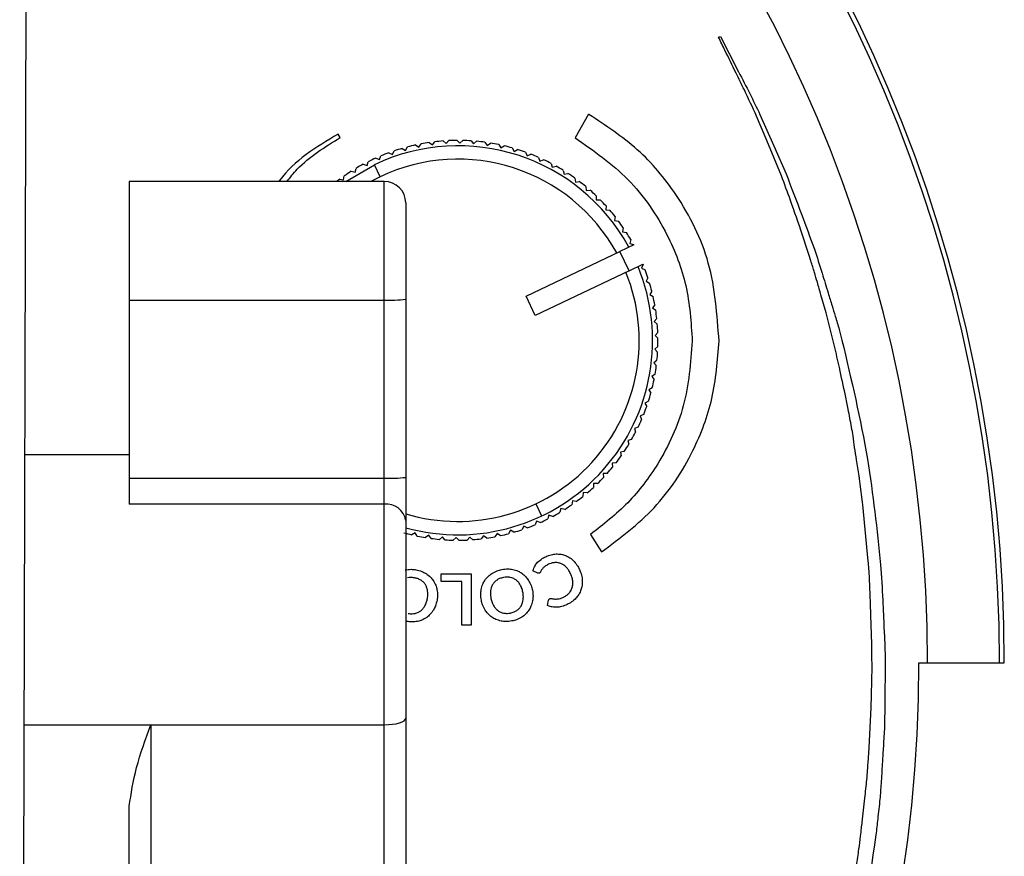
# Model space of a CAD drawing. Header units: millimetres. Extents: x 26 to 136, y 91 to 343.
# Tile 6 of 7: x 99 to 136, y 281 to 312. Entities that reach past the tile are written whole.
import ezdxf

# ---------------------------------------------------------------- set-up
doc = ezdxf.new("R2010")
doc.units = ezdxf.units.MM

msp = doc.modelspace()

# ---------------------------------------------------------------- linework, layer by layer
at = {"color": 7, "linetype": 'Continuous', "lineweight": 25}
for p, q in [((99.444, 247.383), (99.644, 328.239)), ((125.399, 311.173), (125.466, 311.206)), ((120.557, 308.303), (120.051, 307.428)), ((120.572, 308.294), (120.557, 308.303)), ((111.299, 307.432), (111.222, 307.565)), ((113.607, 307.03), (113.735, 306.957)), ((113.735, 306.957), (113.808, 307.085)), ((114.111, 307.158), (114.234, 307.076)), ((114.234, 307.076), (114.315, 307.199)), ((114.622, 307.25), (114.739, 307.16)), ((114.739, 307.16), (114.829, 307.277)), ((115.139, 307.307), (115.25, 307.209)), ((115.25, 307.209), (115.348, 307.32)), ((115.659, 307.327), (115.762, 307.222)), ((115.762, 307.222), (115.868, 307.325)), ((116.179, 307.312), (116.274, 307.199)), ((116.274, 307.199), (116.387, 307.295)), ((116.696, 307.26), (116.784, 307.141)), ((116.784, 307.141), (116.903, 307.229)), ((117.208, 307.172), (117.288, 307.047)), ((117.288, 307.047), (117.412, 307.126)), ((117.714, 307.048), (117.784, 306.918)), ((112.632, 306.67), (112.769, 306.615)), ((112.769, 306.615), (112.823, 306.753)), ((113.113, 306.867), (113.246, 306.803)), ((113.246, 306.803), (113.31, 306.936)), ((117.784, 306.918), (117.914, 306.989)), ((118.209, 306.89), (118.27, 306.755)), ((118.27, 306.755), (118.404, 306.816)), ((118.692, 306.697), (118.743, 306.559)), ((111.508, 305.798), (112.576, 306.424)), ((111.86, 306.143), (111.894, 306.287)), ((112.165, 306.44), (112.306, 306.395)), ((112.306, 306.395), (112.351, 306.536)), ((112.791, 305.972), (112.576, 306.424)), ((118.743, 306.559), (118.882, 306.61)), ((119.16, 306.471), (119.202, 306.33)), ((119.202, 306.33), (119.344, 306.371)), ((111.432, 305.86), (111.456, 306.006)), ((111.716, 306.178), (111.86, 306.143)), ((112.791, 305.972), (112.45, 305.798)), ((119.612, 306.213), (119.644, 306.069)), ((119.644, 306.069), (119.788, 306.101)), ((120.044, 305.924), (120.066, 305.778)), ((112.944, 305.798), (103.444, 305.798)), ((103.444, 305.798), (103.444, 293.774)), ((111.286, 305.885), (111.432, 305.86)), ((112.944, 269.916), (112.944, 305.798)), ((120.066, 305.778), (120.212, 305.8)), ((120.455, 305.606), (120.467, 305.459)), ((120.467, 305.459), (120.614, 305.47)), ((120.843, 305.26), (120.845, 305.112)), ((113.744, 304.998), (113.744, 270.716)), ((120.845, 305.112), (120.992, 305.113)), ((121.206, 304.887), (121.197, 304.74)), ((121.197, 304.74), (121.345, 304.731)), ((121.542, 304.491), (121.523, 304.344)), ((121.523, 304.344), (121.669, 304.325)), ((121.85, 304.071), (121.82, 303.927)), ((121.82, 303.927), (121.965, 303.897)), ((128.735, 303.153), (128.518, 303.829)), ((122.238, 303.436), (121.726, 303.192)), ((122.127, 303.632), (122.088, 303.489)), ((122.088, 303.489), (122.23, 303.45)), ((122.238, 303.436), (122.23, 303.45)), ((118.229, 301.528), (121.74, 303.199)), ((122.069, 302.47), (121.726, 303.192)), ((121.74, 303.199), (121.74, 303.199)), ((122.07, 302.47), (122.582, 302.713)), ((122.587, 302.699), (122.528, 302.564)), ((122.587, 302.699), (122.582, 302.713)), ((122.069, 302.47), (118.573, 300.806)), ((122.528, 302.564), (122.664, 302.505)), ((122.767, 302.212), (122.699, 302.081)), ((122.699, 302.081), (122.83, 302.012)), ((118.573, 300.806), (118.229, 301.528)), ((122.913, 301.712), (122.836, 301.586)), ((122.836, 301.586), (122.961, 301.509)), ((129.402, 300.905), (129.213, 301.57)), ((103.444, 301.376), (112.944, 301.376)), ((123.023, 301.204), (122.937, 301.084)), ((122.937, 301.084), (123.058, 300.998)), ((129.724, 299.656), (129.402, 300.905)), ((123.098, 300.69), (123.004, 300.576)), ((123.004, 300.576), (123.118, 300.482)), ((123.137, 300.171), (123.035, 300.064)), ((123.035, 300.064), (123.142, 299.962)), ((123.139, 299.651), (123.03, 299.551)), ((123.03, 299.551), (123.13, 299.442)), ((123.105, 299.132), (122.989, 299.04)), ((122.989, 299.04), (123.081, 298.925)), ((123.035, 298.617), (122.913, 298.533)), ((122.913, 298.533), (122.997, 298.412)), ((122.929, 298.108), (122.802, 298.033)), ((122.802, 298.033), (122.877, 297.906)), ((122.788, 297.607), (122.656, 297.541)), ((122.656, 297.541), (122.722, 297.409)), ((122.612, 297.118), (122.476, 297.061)), ((122.476, 297.061), (122.532, 296.925)), ((122.403, 296.642), (122.263, 296.595)), ((122.263, 296.595), (122.31, 296.455)), ((122.161, 296.182), (122.018, 296.145)), ((122.018, 296.145), (122.055, 296.002)), ((121.887, 295.739), (121.742, 295.713)), ((121.742, 295.713), (121.769, 295.567)), ((103.444, 295.607), (99.563, 295.607)), ((121.584, 295.317), (121.437, 295.301)), ((121.437, 295.301), (121.453, 295.154)), ((121.251, 294.918), (121.104, 294.911)), ((121.104, 294.911), (121.11, 294.764)), ((103.444, 294.739), (112.944, 294.739)), ((120.744, 294.546), (120.74, 294.398)), ((120.892, 294.542), (120.744, 294.546)), ((130.636, 294.825), (130.636, 294.83)), ((120.36, 294.206), (120.345, 294.059)), ((120.507, 294.192), (120.36, 294.206)), ((130.767, 293.85), (130.679, 294.513)), ((119.953, 293.895), (119.928, 293.749)), ((120.098, 293.87), (119.953, 293.895)), ((130.776, 293.743), (130.767, 293.85)), ((112.944, 293.774), (103.444, 293.774)), ((118.593, 293.783), (118.808, 293.331)), ((119.525, 293.612), (119.49, 293.468)), ((119.669, 293.577), (119.525, 293.612)), ((130.975, 291.65), (130.776, 293.743)), ((118.616, 293.14), (118.561, 293.002)), ((118.753, 293.085), (118.616, 293.14)), ((119.079, 293.36), (119.034, 293.219)), ((119.219, 293.315), (119.079, 293.36)), ((117.65, 292.798), (117.577, 292.67)), ((117.778, 292.725), (117.65, 292.798)), ((118.139, 292.952), (118.075, 292.819)), ((118.272, 292.888), (118.139, 292.952)), ((114.097, 292.708), (113.972, 292.629)), ((114.176, 292.583), (114.097, 292.708)), ((114.601, 292.614), (114.482, 292.527)), ((114.689, 292.495), (114.601, 292.614)), ((115.11, 292.556), (114.998, 292.46)), ((115.206, 292.443), (115.11, 292.556)), ((115.622, 292.533), (115.517, 292.43)), ((115.726, 292.428), (115.622, 292.533)), ((116.135, 292.546), (116.037, 292.436)), ((116.245, 292.448), (116.135, 292.546)), ((116.645, 292.595), (116.555, 292.478)), ((116.762, 292.505), (116.645, 292.595)), ((117.151, 292.679), (117.069, 292.556)), ((117.274, 292.597), (117.151, 292.679)), ((120.625, 292.639), (121.037, 291.991)), ((118.671, 291.204), (118.483, 291.289)), ((115.066, 290.884), (115.066, 291.178)), ((115.066, 291.178), (116.188, 291.178)), ((115.832, 290.884), (115.066, 290.884)), ((115.832, 289.266), (115.832, 290.884)), ((116.188, 291.178), (116.188, 289.266)), ((119.023, 289.989), (119.068, 290.188)), ((116.188, 289.266), (115.832, 289.266)), ((131.096, 286.665), (131.118, 287.714)), ((132.862, 287.857), (136.044, 287.857)), ((131.011, 284.687), (131.085, 286.193)), ((131.085, 286.195), (131.085, 286.196)), ((131.085, 286.193), (131.085, 286.195)), ((99.538, 285.55), (112.944, 285.55)), ((104.244, 285.55), (104.244, 269.916)), ((130.971, 284.128), (131.011, 284.687)), ((103.444, 270.716), (103.444, 282.514))]:
    msp.add_line(p, q, dxfattribs=at)
at = {"color": 7, "linetype": 'Continuous', "lineweight": 25, "flags": 128}
for points in [[(125.466, 311.206), (125.795, 310.566), (126.143, 309.887)], [(127.743, 306.013), (127.194, 307.325), (126.815, 308.234)], [(126.94, 308.293), (127.456, 307.122), (127.915, 306.081)], [(112.944, 285.55), (113.1, 285.554), (113.25, 285.568), (113.389, 285.59), (113.51, 285.62), (113.609, 285.656), (113.683, 285.697), (113.729, 285.741), (113.744, 285.788)]]:
    msp.add_lwpolyline(points, dxfattribs=at)
at = {"color": 7, "linetype": 'Continuous', "lineweight": 25}
for centre, radius, start, end in [((81.044, 287.857), 55, 0, 180), ((81.044, 287.857), 54.821, 0, 180), ((81.044, 287.857), 52.139, 0, 180), ((115.692, 299.878), 7.25, 28.6131, 115.4545), ((115.692, 299.878), 7.45, 106.258, 108.6511), ((115.692, 299.878), 7.45, 102.258, 104.6511), ((115.692, 299.878), 7.45, 98.258, 100.6511), ((115.692, 299.878), 7.45, 94.258, 96.6511), ((115.692, 299.878), 7.45, 90.258, 92.6511), ((115.692, 299.878), 7.45, 86.258, 88.6511), ((115.692, 299.878), 7.45, 82.258, 84.6511), ((115.692, 299.878), 7.45, 78.258, 80.6511), ((115.692, 299.878), 7.45, 74.258, 76.6511), ((115.692, 299.878), 7.45, 114.258, 116.6511), ((115.692, 299.878), 7.45, 110.258, 112.6511), ((115.692, 299.878), 7.45, 70.258, 72.6511), ((115.692, 299.878), 7.45, 66.258, 68.6511), ((115.692, 299.878), 7.45, 118.258, 120.6511), ((115.692, 299.878), 6.75, 28.8518, 115.4545), ((115.692, 299.878), 7.45, 62.258, 64.6511), ((115.692, 299.878), 7.45, 58.258, 60.6511), ((115.692, 299.878), 7.45, 122.258, 124.6511), ((115.692, 299.878), 7.45, 54.258, 56.6511), ((115.692, 299.878), 7.45, 126.258, 127.3747), ((112.944, 304.998), 0.8, 360, 90), ((115.692, 299.878), 7.45, 50.258, 52.6511), ((115.692, 299.878), 7.45, 46.258, 48.6511), ((115.692, 299.878), 7.45, 42.258, 44.6511), ((115.692, 299.878), 7.45, 38.258, 40.6511), ((115.692, 299.878), 7.45, 34.258, 36.6511), ((115.692, 299.878), 7.45, 30.258, 32.6511), ((115.692, 299.878), 7.25, 254.4118, 22.2876), ((115.692, 299.878), 6.75, 253.2242, 22.0572), ((115.692, 299.878), 7.45, 18.258, 20.6511), ((115.692, 299.878), 7.45, 14.258, 16.6511), ((113.144, 306.345), 4.973, 267.699, 276.9332), ((115.692, 299.878), 7.45, 10.258, 12.6511), ((115.692, 299.878), 7.45, 6.258, 8.6511), ((115.692, 299.878), 7.45, 2.258, 4.6511), ((115.692, 299.878), 7.45, 358.258, 0.6511), ((115.692, 299.878), 7.45, 354.258, 356.6511), ((115.692, 299.878), 7.45, 350.258, 352.6511), ((115.692, 299.878), 7.45, 346.258, 348.6511), ((115.692, 299.878), 7.45, 342.258, 344.6511), ((115.692, 299.878), 7.45, 338.258, 340.6511), ((115.692, 299.878), 7.45, 334.258, 336.6511), ((115.692, 299.878), 7.45, 330.258, 332.6511), ((115.692, 299.878), 7.45, 326.258, 328.6511), ((115.692, 299.878), 7.45, 322.258, 324.6511), ((115.692, 299.878), 7.45, 318.258, 320.6511), ((113.144, 299.708), 4.973, 267.699, 276.9332), ((115.692, 299.878), 7.45, 314.258, 316.6511), ((115.692, 299.878), 7.45, 310.258, 312.6511), ((115.692, 299.878), 7.45, 306.258, 308.6511), ((113.027, 293.054), 0.725, 8.6675, 96.6073), ((115.692, 299.878), 7.45, 298.258, 300.6511), ((115.692, 299.878), 7.45, 302.258, 304.6511), ((115.692, 299.878), 7.45, 294.258, 296.6511), ((115.692, 299.878), 7.45, 286.258, 288.6511), ((115.692, 299.878), 7.45, 290.258, 292.6511), ((115.692, 299.878), 7.45, 254.258, 256.6511), ((115.692, 299.878), 7.45, 258.258, 260.6511), ((115.692, 299.878), 7.45, 262.258, 264.6511), ((115.692, 299.878), 7.45, 266.258, 268.6511), ((115.692, 299.878), 7.45, 270.258, 272.6511), ((115.692, 299.878), 7.45, 274.258, 276.6511), ((115.692, 299.878), 7.45, 278.258, 280.6511), ((115.692, 299.878), 7.45, 282.258, 284.6511), ((81.044, 287.857), 51.818, 180, 0)]:
    msp.add_arc(centre, radius, start, end, dxfattribs=at)
for points, knots in [([(126.05, 309.841), (125.912, 310.123), (125.695, 310.567), (125.478, 311.011), (125.399, 311.173)], [0, 0, 0, 0, 0.634974, 1, 1, 1, 1]), ([(126.815, 308.234), (126.665, 308.56), (126.418, 309.1), (126.154, 309.631), (126.05, 309.841)], [0, 0, 0, 0, 0.605016, 1, 1, 1, 1]), ([(126.143, 309.887), (126.285, 309.616), (126.561, 309.09), (126.816, 308.554), (126.94, 308.293)], [0, 0, 0, 0, 0.514854, 1, 1, 1, 1]), ([(125.417, 299.852), (125.347, 300.835), (125.211, 302.765), (124.004, 305.193), (122.437, 307.069), (121.196, 307.884), (120.572, 308.294)], [0, 0, 0, 0, 0.287608, 0.564809, 0.781348, 1, 1, 1, 1]), ([(111.222, 307.565), (110.405, 307.076), (109.575, 306.579), (109.03, 305.81), (109.021, 305.798)], [0, 0, 0, 0, 0.983773, 1, 1, 1, 1]), ([(109.317, 305.798), (109.443, 305.953), (109.987, 306.623), (110.729, 307.08), (111.299, 307.432)], [0, 0, 0, 0, 0.231665, 1, 1, 1, 1]), ([(120.051, 307.428), (120.745, 306.945), (122.132, 305.979), (123.478, 303.997), (124.282, 301.918), (124.374, 300.548), (124.421, 299.852)], [0, 0, 0, 0, 0.275501, 0.55142, 0.772067, 1, 1, 1, 1]), ([(128.518, 303.829), (128.373, 304.252), (128.122, 304.982), (127.855, 305.707), (127.743, 306.013)], [0, 0, 0, 0, 0.578832, 1, 1, 1, 1]), ([(127.915, 306.081), (128.108, 305.579), (128.466, 304.645), (128.812, 303.707), (128.972, 303.272)], [0, 0, 0, 0, 0.536884, 1, 1, 1, 1]), ([(128.978, 302.404), (128.929, 302.549), (128.846, 302.798), (128.768, 303.049), (128.735, 303.153)], [0, 0, 0, 0, 0.584981, 1, 1, 1, 1]), ([(128.972, 303.272), (129.068, 302.975), (129.242, 302.434), (129.406, 301.89), (129.48, 301.645)], [0, 0, 0, 0, 0.550413, 1, 1, 1, 1]), ([(129.213, 301.57), (129.168, 301.726), (129.089, 302.004), (129.011, 302.283), (128.978, 302.404)], [0, 0, 0, 0, 0.564535, 1, 1, 1, 1]), ([(129.48, 301.645), (129.528, 301.485), (129.616, 301.198), (129.704, 300.911), (129.743, 300.783)], [0, 0, 0, 0, 0.555708, 1, 1, 1, 1]), ([(129.743, 300.783), (129.795, 300.618), (129.888, 300.321), (129.961, 300.019), (129.994, 299.885)], [0, 0, 0, 0, 0.5561046, 1, 1, 1, 1]), ([(124.421, 299.852), (124.357, 299.035), (124.229, 297.43), (123.285, 295.389), (122.074, 293.77), (121.108, 293.016), (120.625, 292.639)], [0, 0, 0, 0, 0.288465, 0.567185, 0.7837, 1, 1, 1, 1]), ([(121.037, 291.991), (121.726, 292.505), (123.105, 293.537), (124.444, 295.581), (125.251, 297.721), (125.361, 299.132), (125.417, 299.852)], [0, 0, 0, 0, 0.2736425, 0.5485229, 0.7697361, 1, 1, 1, 1]), ([(129.994, 299.885), (130.345, 298.41), (131.002, 295.65), (131.298, 292.829), (131.436, 291.516)], [0, 0, 0, 0, 0.534407, 1, 1, 1, 1]), ([(130.129, 297.818), (130.052, 298.166), (129.917, 298.778), (129.782, 299.391), (129.724, 299.656)], [0, 0, 0, 0, 0.567192, 1, 1, 1, 1]), ([(130.356, 296.642), (130.312, 296.865), (130.237, 297.257), (130.161, 297.649), (130.129, 297.818)], [0, 0, 0, 0, 0.568614, 1, 1, 1, 1]), ([(130.469, 295.887), (130.45, 296.029), (130.416, 296.281), (130.374, 296.532), (130.356, 296.642)], [0, 0, 0, 0, 0.562556, 1, 1, 1, 1]), ([(130.636, 294.83), (130.604, 295.029), (130.549, 295.381), (130.494, 295.733), (130.469, 295.887)], [0, 0, 0, 0, 0.563155, 1, 1, 1, 1]), ([(130.679, 294.513), (130.671, 294.571), (130.656, 294.675), (130.642, 294.779), (130.636, 294.825)], [0, 0, 0, 0, 0.561574, 1, 1, 1, 1]), ([(118.66, 291.604), (118.714, 291.654), (118.818, 291.749), (118.945, 291.807), (119.005, 291.834)], [0, 0, 0, 0, 0.528423, 1, 1, 1, 1]), ([(119.005, 291.834), (119.076, 291.861), (119.2, 291.907), (119.331, 291.914), (119.386, 291.917)], [0, 0, 0, 0, 0.577281, 1, 1, 1, 1]), ([(119.386, 291.917), (119.453, 291.913), (119.573, 291.907), (119.684, 291.863), (119.732, 291.844)], [0, 0, 0, 0, 0.564944, 1, 1, 1, 1]), ([(119.732, 291.844), (119.791, 291.813), (119.899, 291.756), (119.984, 291.67), (120.023, 291.631)], [0, 0, 0, 0, 0.549441, 1, 1, 1, 1]), ([(120.023, 291.631), (120.069, 291.575), (120.154, 291.472), (120.21, 291.35), (120.236, 291.295)], [0, 0, 0, 0, 0.5458693, 1, 1, 1, 1]), ([(131.024, 291.001), (131.015, 291.123), (130.999, 291.339), (130.983, 291.556), (130.975, 291.65)], [0, 0, 0, 0, 0.562403, 1, 1, 1, 1]), ([(113.722, 291.321), (113.796, 291.332), (113.93, 291.353), (114.064, 291.334), (114.125, 291.325)], [0, 0, 0, 0, 0.544703, 1, 1, 1, 1]), ([(114.125, 291.325), (114.201, 291.308), (114.333, 291.279), (114.451, 291.212), (114.502, 291.184)], [0, 0, 0, 0, 0.573712, 1, 1, 1, 1]), ([(116.952, 291.189), (117.017, 291.225), (117.134, 291.292), (117.266, 291.323), (117.326, 291.336)], [0, 0, 0, 0, 0.544598, 1, 1, 1, 1]), ([(117.326, 291.336), (117.404, 291.348), (117.538, 291.368), (117.672, 291.348), (117.729, 291.34)], [0, 0, 0, 0, 0.573707, 1, 1, 1, 1]), ([(117.729, 291.34), (117.797, 291.322), (117.918, 291.292), (118.023, 291.226), (118.069, 291.198)], [0, 0, 0, 0, 0.566772, 1, 1, 1, 1]), ([(118.483, 291.289), (118.506, 291.354), (118.547, 291.469), (118.625, 291.563), (118.66, 291.604)], [0, 0, 0, 0, 0.5582851, 1, 1, 1, 1]), ([(118.771, 291.251), (118.768, 291.245), (118.763, 291.235), (118.756, 291.226), (118.753, 291.222)], [0, 0, 0, 0, 0.570956, 1, 1, 1, 1]), ([(118.825, 291.346), (118.814, 291.33), (118.794, 291.299), (118.778, 291.266), (118.771, 291.251)], [0, 0, 0, 0, 0.543503, 1, 1, 1, 1]), ([(118.894, 291.424), (118.88, 291.41), (118.855, 291.386), (118.835, 291.358), (118.825, 291.346)], [0, 0, 0, 0, 0.5615, 1, 1, 1, 1]), ([(118.984, 291.489), (118.966, 291.478), (118.935, 291.458), (118.906, 291.434), (118.894, 291.424)], [0, 0, 0, 0, 0.575294, 1, 1, 1, 1]), ([(119.102, 291.548), (119.079, 291.538), (119.039, 291.52), (119, 291.498), (118.984, 291.489)], [0, 0, 0, 0, 0.5847624, 1, 1, 1, 1]), ([(119.33, 291.595), (119.287, 291.593), (119.208, 291.588), (119.135, 291.561), (119.102, 291.548)], [0, 0, 0, 0, 0.552425, 1, 1, 1, 1]), ([(119.55, 291.546), (119.51, 291.561), (119.439, 291.589), (119.363, 291.593), (119.33, 291.595)], [0, 0, 0, 0, 0.5605947, 1, 1, 1, 1]), ([(119.747, 291.399), (119.713, 291.433), (119.654, 291.491), (119.581, 291.53), (119.55, 291.546)], [0, 0, 0, 0, 0.577259, 1, 1, 1, 1]), ([(119.901, 291.153), (119.877, 291.205), (119.835, 291.293), (119.773, 291.368), (119.747, 291.399)], [0, 0, 0, 0, 0.583104, 1, 1, 1, 1]), ([(120.236, 291.295), (120.263, 291.222), (120.31, 291.096), (120.32, 290.961), (120.324, 290.904)], [0, 0, 0, 0, 0.573504, 1, 1, 1, 1]), ([(131.436, 291.516), (131.464, 291.075), (131.516, 290.281), (131.548, 289.486), (131.562, 289.133)], [0, 0, 0, 0, 0.554973, 1, 1, 1, 1]), ([(114.072, 291.025), (114.022, 291.032), (113.937, 291.044), (113.851, 291.03), (113.815, 291.024)], [0, 0, 0, 0, 0.577955, 1, 1, 1, 1]), ([(114.312, 290.936), (114.271, 290.958), (114.195, 291), (114.111, 291.017), (114.072, 291.025)], [0, 0, 0, 0, 0.541482, 1, 1, 1, 1]), ([(114.477, 290.772), (114.452, 290.807), (114.406, 290.871), (114.341, 290.916), (114.312, 290.936)], [0, 0, 0, 0, 0.5543857, 1, 1, 1, 1]), ([(114.502, 291.184), (114.559, 291.143), (114.661, 291.071), (114.736, 290.972), (114.768, 290.93)], [0, 0, 0, 0, 0.566631, 1, 1, 1, 1]), ([(114.768, 290.93), (114.804, 290.871), (114.867, 290.764), (114.896, 290.643), (114.909, 290.589)], [0, 0, 0, 0, 0.553038, 1, 1, 1, 1]), ([(116.557, 290.588), (116.573, 290.656), (116.602, 290.777), (116.664, 290.884), (116.691, 290.93)], [0, 0, 0, 0, 0.566138, 1, 1, 1, 1]), ([(116.691, 290.93), (116.732, 290.985), (116.807, 291.084), (116.907, 291.156), (116.952, 291.189)], [0, 0, 0, 0, 0.552076, 1, 1, 1, 1]), ([(117.146, 290.944), (117.11, 290.918), (117.048, 290.871), (117.004, 290.806), (116.985, 290.777)], [0, 0, 0, 0, 0.563659, 1, 1, 1, 1]), ([(117.384, 291.038), (117.336, 291.026), (117.252, 291.006), (117.177, 290.963), (117.146, 290.944)], [0, 0, 0, 0, 0.577977, 1, 1, 1, 1]), ([(117.641, 291.041), (117.595, 291.047), (117.509, 291.058), (117.424, 291.044), (117.384, 291.038)], [0, 0, 0, 0, 0.541535, 1, 1, 1, 1]), ([(117.854, 290.946), (117.817, 290.97), (117.751, 291.013), (117.675, 291.032), (117.641, 291.041)], [0, 0, 0, 0, 0.554476, 1, 1, 1, 1]), ([(118.013, 290.762), (117.988, 290.802), (117.944, 290.871), (117.881, 290.924), (117.854, 290.946)], [0, 0, 0, 0, 0.574477, 1, 1, 1, 1]), ([(118.069, 291.198), (118.123, 291.155), (118.221, 291.079), (118.291, 290.977), (118.323, 290.931)], [0, 0, 0, 0, 0.553102, 1, 1, 1, 1]), ([(118.323, 290.931), (118.358, 290.867), (118.422, 290.751), (118.452, 290.621), (118.466, 290.562)], [0, 0, 0, 0, 0.548234, 1, 1, 1, 1]), ([(118.726, 291.203), (118.716, 291.2), (118.697, 291.195), (118.679, 291.201), (118.671, 291.204)], [0, 0, 0, 0, 0.549099, 1, 1, 1, 1]), ([(118.753, 291.222), (118.748, 291.218), (118.741, 291.21), (118.731, 291.205), (118.726, 291.203)], [0, 0, 0, 0, 0.552632, 1, 1, 1, 1]), ([(119.969, 290.876), (119.963, 290.928), (119.952, 291.023), (119.917, 291.112), (119.901, 291.153)], [0, 0, 0, 0, 0.539486, 1, 1, 1, 1]), ([(119.935, 290.632), (119.947, 290.675), (119.97, 290.755), (119.969, 290.839), (119.969, 290.876)], [0, 0, 0, 0, 0.545603, 1, 1, 1, 1]), ([(120.324, 290.904), (120.322, 290.833), (120.318, 290.709), (120.277, 290.592), (120.26, 290.541)], [0, 0, 0, 0, 0.5659429, 1, 1, 1, 1]), ([(131.09, 289.121), (131.079, 289.474), (131.06, 290.101), (131.035, 290.728), (131.024, 291.001)], [0, 0, 0, 0, 0.563851, 1, 1, 1, 1]), ([(114.56, 290.542), (114.551, 290.589), (114.534, 290.669), (114.494, 290.741), (114.477, 290.772)], [0, 0, 0, 0, 0.574448, 1, 1, 1, 1]), ([(114.553, 290.257), (114.561, 290.312), (114.574, 290.407), (114.564, 290.503), (114.56, 290.542)], [0, 0, 0, 0, 0.581545, 1, 1, 1, 1]), ([(114.909, 290.589), (114.919, 290.517), (114.938, 290.385), (114.919, 290.254), (114.911, 290.194)], [0, 0, 0, 0, 0.548246, 1, 1, 1, 1]), ([(116.563, 290.192), (116.552, 290.268), (116.532, 290.399), (116.55, 290.531), (116.557, 290.588)], [0, 0, 0, 0, 0.570733, 1, 1, 1, 1]), ([(116.908, 290.547), (116.904, 290.496), (116.898, 290.4), (116.914, 290.306), (116.921, 290.262)], [0, 0, 0, 0, 0.537043, 1, 1, 1, 1]), ([(116.985, 290.777), (116.965, 290.738), (116.927, 290.665), (116.914, 290.584), (116.908, 290.547)], [0, 0, 0, 0, 0.543878, 1, 1, 1, 1]), ([(118.109, 290.493), (118.096, 290.547), (118.075, 290.641), (118.031, 290.726), (118.013, 290.762)], [0, 0, 0, 0, 0.581496, 1, 1, 1, 1]), ([(118.466, 290.562), (118.477, 290.487), (118.496, 290.355), (118.479, 290.223), (118.471, 290.166)], [0, 0, 0, 0, 0.5706, 1, 1, 1, 1]), ([(119.808, 290.432), (119.838, 290.466), (119.89, 290.526), (119.921, 290.599), (119.935, 290.632)], [0, 0, 0, 0, 0.562346, 1, 1, 1, 1]), ([(120.26, 290.541), (120.23, 290.479), (120.176, 290.366), (120.091, 290.275), (120.053, 290.234)], [0, 0, 0, 0, 0.551955, 1, 1, 1, 1]), ([(114.462, 289.986), (114.484, 290.033), (114.525, 290.12), (114.544, 290.214), (114.553, 290.257)], [0, 0, 0, 0, 0.53745, 1, 1, 1, 1]), ([(114.911, 290.194), (114.894, 290.12), (114.865, 289.99), (114.801, 289.873), (114.774, 289.822)], [0, 0, 0, 0, 0.570731, 1, 1, 1, 1]), ([(116.706, 289.823), (116.671, 289.887), (116.606, 290.004), (116.576, 290.134), (116.563, 290.192)], [0, 0, 0, 0, 0.5481674, 1, 1, 1, 1]), ([(116.921, 290.262), (116.933, 290.208), (116.955, 290.114), (116.998, 290.028), (117.016, 289.993)], [0, 0, 0, 0, 0.581774, 1, 1, 1, 1]), ([(118.042, 289.976), (118.063, 290.016), (118.101, 290.089), (118.115, 290.171), (118.121, 290.207)], [0, 0, 0, 0, 0.544594, 1, 1, 1, 1]), ([(118.121, 290.207), (118.125, 290.259), (118.132, 290.355), (118.116, 290.449), (118.109, 290.493)], [0, 0, 0, 0, 0.537563, 1, 1, 1, 1]), ([(118.471, 290.166), (118.455, 290.098), (118.426, 289.977), (118.363, 289.871), (118.336, 289.824)], [0, 0, 0, 0, 0.5657541, 1, 1, 1, 1]), ([(119.068, 290.188), (119.07, 290.195), (119.073, 290.207), (119.079, 290.219), (119.082, 290.224)], [0, 0, 0, 0, 0.550035, 1, 1, 1, 1]), ([(119.082, 290.224), (119.087, 290.23), (119.098, 290.243), (119.112, 290.249), (119.12, 290.253)], [0, 0, 0, 0, 0.512478, 1, 1, 1, 1]), ([(119.12, 290.253), (119.131, 290.256), (119.153, 290.262), (119.175, 290.257), (119.186, 290.255)], [0, 0, 0, 0, 0.523959, 1, 1, 1, 1]), ([(119.186, 290.255), (119.202, 290.251), (119.233, 290.245), (119.265, 290.241), (119.28, 290.239)], [0, 0, 0, 0, 0.517507, 1, 1, 1, 1]), ([(119.28, 290.239), (119.304, 290.237), (119.348, 290.234), (119.393, 290.238), (119.414, 290.24)], [0, 0, 0, 0, 0.518599, 1, 1, 1, 1]), ([(119.414, 290.24), (119.447, 290.245), (119.51, 290.256), (119.569, 290.28), (119.598, 290.292)], [0, 0, 0, 0, 0.512362, 1, 1, 1, 1]), ([(119.598, 290.292), (119.642, 290.313), (119.719, 290.35), (119.781, 290.407), (119.808, 290.432)], [0, 0, 0, 0, 0.571868, 1, 1, 1, 1]), ([(120.053, 290.234), (119.997, 290.185), (119.894, 290.096), (119.771, 290.038), (119.714, 290.012)], [0, 0, 0, 0, 0.544722, 1, 1, 1, 1]), ([(114.095, 289.7), (114.137, 289.712), (114.213, 289.734), (114.278, 289.779), (114.306, 289.799)], [0, 0, 0, 0, 0.563426, 1, 1, 1, 1]), ([(114.306, 289.799), (114.339, 289.829), (114.401, 289.883), (114.443, 289.954), (114.462, 289.986)], [0, 0, 0, 0, 0.544432, 1, 1, 1, 1]), ([(114.774, 289.822), (114.734, 289.764), (114.665, 289.662), (114.568, 289.585), (114.525, 289.552)], [0, 0, 0, 0, 0.56579, 1, 1, 1, 1]), ([(116.958, 289.557), (116.905, 289.6), (116.807, 289.676), (116.737, 289.778), (116.706, 289.823)], [0, 0, 0, 0, 0.552168, 1, 1, 1, 1]), ([(117.016, 289.993), (117.041, 289.953), (117.084, 289.883), (117.147, 289.83), (117.174, 289.807)], [0, 0, 0, 0, 0.574424, 1, 1, 1, 1]), ([(117.174, 289.807), (117.21, 289.783), (117.275, 289.74), (117.351, 289.721), (117.385, 289.713)], [0, 0, 0, 0, 0.5553802, 1, 1, 1, 1]), ([(117.642, 289.715), (117.69, 289.727), (117.774, 289.747), (117.849, 289.79), (117.881, 289.809)], [0, 0, 0, 0, 0.577282, 1, 1, 1, 1]), ([(117.881, 289.809), (117.916, 289.835), (117.979, 289.883), (118.023, 289.948), (118.042, 289.976)], [0, 0, 0, 0, 0.5633945, 1, 1, 1, 1]), ([(118.336, 289.824), (118.295, 289.77), (118.22, 289.67), (118.119, 289.598), (118.074, 289.565)], [0, 0, 0, 0, 0.551967, 1, 1, 1, 1]), ([(119.345, 289.929), (119.282, 289.932), (119.172, 289.938), (119.068, 289.974), (119.023, 289.989)], [0, 0, 0, 0, 0.569639, 1, 1, 1, 1]), ([(119.714, 290.012), (119.644, 289.986), (119.525, 289.94), (119.398, 289.932), (119.345, 289.929)], [0, 0, 0, 0, 0.58555, 1, 1, 1, 1]), ([(113.838, 289.699), (113.887, 289.692), (113.973, 289.68), (114.058, 289.694), (114.095, 289.7)], [0, 0, 0, 0, 0.577515, 1, 1, 1, 1]), ([(114.525, 289.552), (114.467, 289.515), (114.362, 289.449), (114.242, 289.418), (114.188, 289.404)], [0, 0, 0, 0, 0.5520937, 1, 1, 1, 1]), ([(117.297, 289.415), (117.229, 289.433), (117.109, 289.463), (117.004, 289.529), (116.958, 289.557)], [0, 0, 0, 0, 0.567027, 1, 1, 1, 1]), ([(117.699, 289.418), (117.622, 289.406), (117.488, 289.386), (117.354, 289.407), (117.297, 289.415)], [0, 0, 0, 0, 0.574004, 1, 1, 1, 1]), ([(117.385, 289.713), (117.431, 289.706), (117.517, 289.695), (117.602, 289.709), (117.642, 289.715)], [0, 0, 0, 0, 0.540832, 1, 1, 1, 1]), ([(118.074, 289.565), (118.01, 289.529), (117.891, 289.462), (117.759, 289.432), (117.699, 289.418)], [0, 0, 0, 0, 0.545091, 1, 1, 1, 1]), ([(114.188, 289.404), (114.115, 289.393), (113.98, 289.373), (113.846, 289.392), (113.785, 289.4)], [0, 0, 0, 0, 0.545088, 1, 1, 1, 1]), ([(131.107, 288.632), (131.104, 288.723), (131.097, 288.886), (131.092, 289.049), (131.09, 289.121)], [0, 0, 0, 0, 0.56114, 1, 1, 1, 1]), ([(131.562, 289.133), (131.574, 288.905), (131.596, 288.492), (131.604, 288.08), (131.608, 287.895)], [0, 0, 0, 0, 0.55279, 1, 1, 1, 1]), ([(131.118, 287.714), (131.116, 287.887), (131.112, 288.192), (131.109, 288.498), (131.107, 288.632)], [0, 0, 0, 0, 0.562712, 1, 1, 1, 1]), ([(131.608, 287.895), (131.606, 287.664), (131.601, 287.251), (131.597, 286.837), (131.595, 286.654)], [0, 0, 0, 0, 0.557851, 1, 1, 1, 1]), ([(131.085, 286.196), (131.087, 286.284), (131.09, 286.44), (131.094, 286.597), (131.096, 286.665)], [0, 0, 0, 0, 0.560854, 1, 1, 1, 1]), ([(131.595, 286.654), (131.593, 286.42), (131.59, 285.999), (131.581, 285.578), (131.577, 285.392)], [0, 0, 0, 0, 0.557389, 1, 1, 1, 1]), ([(103.444, 282.514), (103.515, 282.981), (103.657, 283.915), (104.048, 285.005), (104.244, 285.55)], [0, 0, 0, 0, 0.500046, 1, 1, 1, 1]), ([(131.577, 285.392), (131.562, 285.151), (131.536, 284.718), (131.509, 284.286), (131.498, 284.095)], [0, 0, 0, 0, 0.55824, 1, 1, 1, 1]), ([(130.926, 283.503), (130.934, 283.62), (130.948, 283.828), (130.964, 284.036), (130.971, 284.128)], [0, 0, 0, 0, 0.560938, 1, 1, 1, 1]), ([(131.498, 284.095), (131.484, 283.85), (131.458, 283.411), (131.425, 282.972), (131.41, 282.778)], [0, 0, 0, 0, 0.5584053, 1, 1, 1, 1]), ([(130.75, 281.924), (130.783, 282.22), (130.841, 282.747), (130.9, 283.273), (130.926, 283.503)], [0, 0, 0, 0, 0.563162, 1, 1, 1, 1]), ([(131.41, 282.778), (131.383, 282.532), (131.333, 282.09), (131.284, 281.648), (131.262, 281.453)], [0, 0, 0, 0, 0.558247, 1, 1, 1, 1]), ([(130.692, 281.396), (130.703, 281.495), (130.721, 281.671), (130.741, 281.846), (130.75, 281.924)], [0, 0, 0, 0, 0.561287, 1, 1, 1, 1]), ([(131.262, 281.453), (130.964, 279.407), (130.423, 275.68), (129.242, 272.106), (128.709, 270.495)], [0, 0, 0, 0, 0.549135, 1, 1, 1, 1]), ([(130.539, 280.305), (130.569, 280.509), (130.623, 280.872), (130.671, 281.236), (130.692, 281.396)], [0, 0, 0, 0, 0.561364, 1, 1, 1, 1])]:
    msp.add_open_spline(points, degree=3, knots=knots, dxfattribs=at)

doc.saveas('drawing.dxf')
